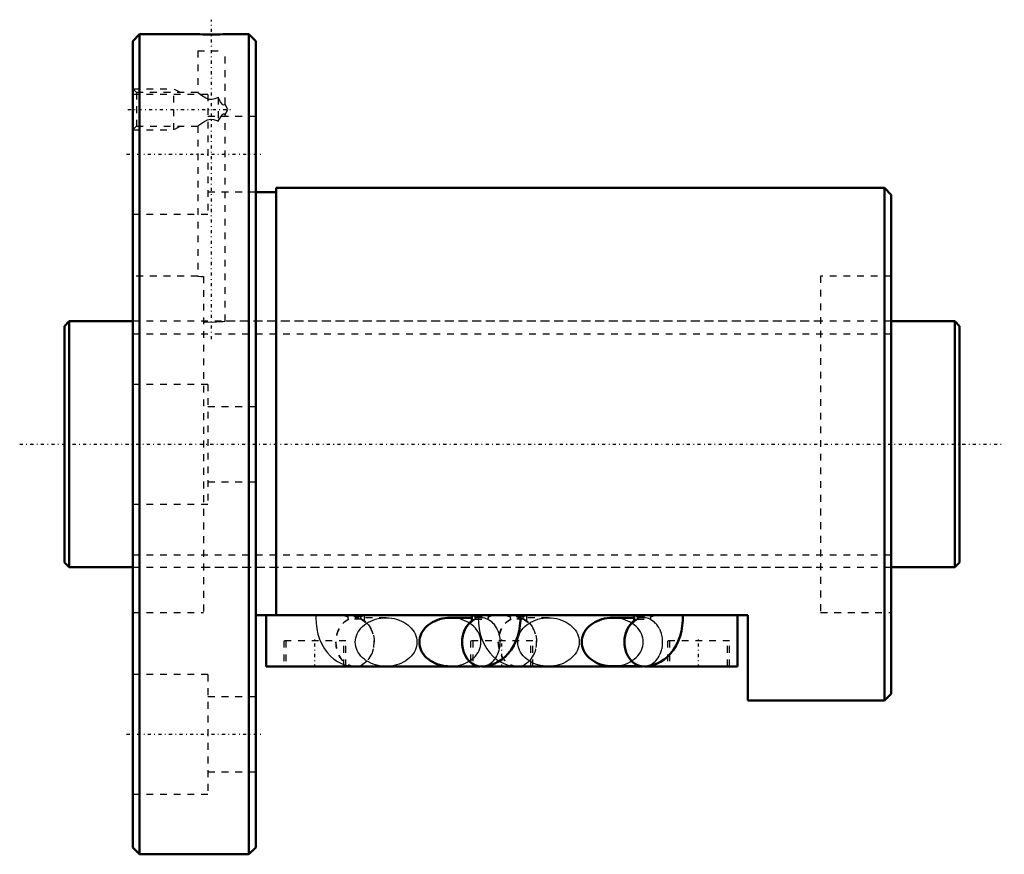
# Model space of a CAD drawing. Header units: millimetres. Extents: x -7 to 138, y -60 to 62.
import ezdxf

# ---------------------------------------------------------------- set-up
doc = ezdxf.new("R2010")
doc.units = ezdxf.units.MM
doc.linetypes.add('Center', pattern=[1.5, 0.45, -0.5, 0.05, -0.5])
doc.linetypes.add('Dashed', pattern=[2, 1, -1])
for name, color, linetype, lineweight in [('2d ConnectionPoints', 7, 'Continuous', 50), ('AM_0', 7, 'Continuous', 50), ('AM_5', 3, 'Continuous', 25), ('AM_7', 7, 'Center', 25), ('AM_9', 6, 'Dashed', 25)]:
    doc.layers.add(name, color=color, linetype=linetype, lineweight=lineweight)

# ---------------------------------------------------------------- blocks, each defined once
blk = doc.blocks.new('1_BIF3610V_5RR_Nut_0_in_BIF3610V_5RRG0_131LC0_000_4')
at = {"layer": 'AM_0'}
for p, q in [((11, 60), (10, 59)), ((19.5, 60), (11, 60)), ((11, 60), (11, -60)), ((27, 60), (23.48, 60)), ((27, 60), (27, -60)), ((28, 59), (27, 60)), ((10, 59), (10, -59)), ((28, 59), (28, -59)), ((120, 37.5), (31, 37.5)), ((31, 37.5), (31, -25)), ((120, 37.5), (120, -37.5)), ((121, 36.5), (120, 37.5)), ((31, 36.9), (28, 36.9)), ((121, 36.5), (121, -36.5)), ((100, -25), (28, -25)), ((29.5, -32.5), (29.5, -25)), ((59.63, -25.4), (56.45, -25.4)), ((83.39, -25.39), (80.21, -25.39)), ((98.5, -32.5), (98.5, -25)), ((100, -37.5), (100, -25)), ((60.79, -32.5), (29.5, -32.5)), ((42.38, -32.51), (42.53, -32.51)), ((84.55, -32.5), (61.15, -32.5)), ((66.14, -32.51), (66.29, -32.51)), ((80.21, -32.49), (84.46, -32.49)), ((98.5, -32.5), (84.91, -32.5)), ((120, -37.5), (121, -36.5)), ((100, -37.5), (120, -37.5)), ((10, -59), (11, -60)), ((27, -60), (28, -59)), ((11, -60), (27, -60))]:
    blk.add_line(p, q, dxfattribs=at)
for points in [[(23.5, 60), (23.45, 60), (23.19, 59.99), (22.73, 59.98), (22.14, 59.97), (21.48, 59.97), (20.82, 59.97), (20.24, 59.98), (19.79, 59.99), (19.54, 60), (19.5, 60)], [(56.45, -25.4), (56.06, -25.41), (55.67, -25.45), (55.28, -25.52), (54.91, -25.61), (54.54, -25.73), (54.2, -25.88), (53.86, -26.04), (53.55, -26.23), (53.26, -26.44), (53, -26.67), (52.76, -26.91), (52.55, -27.18), (52.36, -27.45), (52.21, -27.74), (52.1, -28.03), (52.01, -28.33), (51.96, -28.64), (51.94, -28.95), (51.96, -29.26), (52.01, -29.57), (52.1, -29.87), (52.21, -30.16), (52.36, -30.45), (52.55, -30.73), (52.76, -30.99), (53, -31.23), (53.26, -31.46), (53.55, -31.67), (53.86, -31.86), (54.2, -32.02), (54.54, -32.17), (54.91, -32.29), (55.28, -32.38), (55.67, -32.45), (56.06, -32.49), (56.45, -32.5)], [(59.59, -25), (59.61, -25.1), (59.63, -25.32), (59.63, -25.55), (59.6, -25.77), (59.56, -25.94), (59.53, -26.03), (59.51, -26.06)], [(60.99, -32.51), (61.64, -32.47), (62.27, -32.34), (62.88, -32.14), (63.45, -31.86), (63.99, -31.51), (64.5, -31.09), (64.96, -30.61), (65.38, -30.07), (65.75, -29.46), (66.07, -28.79), (66.33, -28.08), (66.53, -27.33), (66.66, -26.56), (66.72, -25.77), (66.72, -25)], [(80.21, -25.39), (79.82, -25.4), (79.43, -25.44), (79.04, -25.51), (78.67, -25.6), (78.3, -25.72), (77.96, -25.87), (77.62, -26.03), (77.31, -26.22), (77.02, -26.43), (76.76, -26.66), (76.52, -26.9), (76.31, -27.17), (76.12, -27.44), (75.97, -27.73), (75.86, -28.02), (75.77, -28.32), (75.72, -28.63), (75.7, -28.94), (75.72, -29.25), (75.77, -29.56), (75.86, -29.86), (75.97, -30.15), (76.12, -30.44), (76.31, -30.72), (76.52, -30.98), (76.76, -31.22), (77.02, -31.45), (77.31, -31.66), (77.62, -31.85), (77.96, -32.01), (78.3, -32.16), (78.67, -32.28), (79.04, -32.37), (79.43, -32.44), (79.82, -32.48), (80.21, -32.49)], [(83.35, -25), (83.37, -25.1), (83.39, -25.32), (83.39, -25.55), (83.36, -25.77), (83.32, -25.94), (83.29, -26.03), (83.27, -26.06)], [(84.75, -32.51), (85.4, -32.47), (86.03, -32.34), (86.64, -32.14), (87.21, -31.86), (87.75, -31.51), (88.26, -31.09), (88.72, -30.61), (89.14, -30.07), (89.51, -29.46), (89.83, -28.79), (90.09, -28.08), (90.29, -27.33), (90.42, -26.56), (90.48, -25.77), (90.48, -25)]]:
    blk.add_lwpolyline(points, dxfattribs=at)
for centre, major_axis, start_param, end_param in [((60.99, -28.96), (0, 3.55), 0.539302, 3.141406), ((60.99, -28.95), (0, -3.55), 3.691639, 4.713797), ((84.75, -28.96), (0, 3.55), 0.539166, 3.141399), ((84.75, -28.94), (0, -3.55), 3.689615, 4.715206), ((42.53, -28.96), (0, -3.55), 6.208109, 6.358262), ((66.29, -28.96), (0, -3.55), 6.208109, 6.358262)]:
    blk.add_ellipse(centre, major_axis=major_axis, ratio=0.788011, start_param=start_param, end_param=end_param, dxfattribs=at)
at = {"layer": 'AM_5', "linetype": 'Dashed'}
for p, q in [((10, 52), (16, 52)), ((16, 46), (16, 52)), ((17, 51.46), (16, 52)), ((17, 46.54), (16, 46)), ((10, 46), (16, 46))]:
    blk.add_line(p, q, dxfattribs=at)
at = {"layer": 'AM_7'}
for p, q in [((21.5, 15.38), (21.5, 62.12)), ((9.3, 49), (24.62, 49)), ((9.1, 42.44), (28.9, 42.44)), ((36.64, -32.69), (36.64, -28.56)), ((64, -32.69), (64, -28.56)), ((92.8, -32.69), (92.8, -28.56)), ((9.1, -42.44), (28.9, -42.44))]:
    blk.add_line(p, q, dxfattribs=at)
at = {"layer": 'AM_9'}
for p, q in [((19.5, 60), (19.5, 59.89)), ((23.5, 59.89), (19.5, 59.89)), ((23.5, 59.89), (23.5, 60)), ((19.5, 57.59), (23.5, 57.59)), ((19.5, 57.59), (19.5, 51.44)), ((23.5, 49.72), (23.5, 57.59)), ((10.54, 51.46), (10, 52)), ((21, 51.19), (10, 51.19)), ((19.52, 51.46), (10.54, 51.46)), ((10.54, 51.46), (10.54, 46.54)), ((21, 51.19), (21, 33.69)), ((22.5, 50.74), (22.5, 47.26)), ((23.92, 49), (23.5, 49.73)), ((23.5, 48.27), (23.92, 49)), ((28, 47.94), (21, 47.94)), ((23.5, 18), (23.5, 48.28)), ((10, 46), (10.54, 46.54)), ((10.54, 46.54), (19.52, 46.54)), ((19.5, 46.56), (19.5, 24.6)), ((21, 36.94), (28, 36.94)), ((10, 33.69), (21, 33.69)), ((19.52, 24.6), (10, 24.6)), ((20.35, 24.55), (20.35, -24.6)), ((110.65, 24.6), (110.65, -24.6)), ((121, 24.6), (110.65, 24.6)), ((110.65, 18), (23.47, 18)), ((21, 8.75), (10, 8.75)), ((21, 8.75), (21, -8.75)), ((28, 5.5), (21, 5.5)), ((21, -5.5), (28, -5.5)), ((10, -8.75), (21, -8.75)), ((20.35, -18), (110.65, -18)), ((10, -24.6), (20.35, -24.6)), ((43.37, -25.26), (41.52, -25.26)), ((43.45, -25.61), (41.6, -25.61)), ((47.07, -25.4), (42.53, -25.4)), ((43.45, -25.62), (43.54, -25.66)), ((60.99, -25.4), (59.63, -25.4)), ((60.07, -25.61), (61.92, -25.61)), ((60.15, -25.26), (62, -25.26)), ((60.56, -25), (60.55, -25.4)), ((67.13, -25.26), (65.28, -25.26)), ((67.21, -25.61), (65.36, -25.61)), ((70.83, -25.39), (66.29, -25.39)), ((67.21, -25.62), (67.3, -25.66)), ((84.75, -25.39), (83.39, -25.39)), ((83.83, -25.61), (85.68, -25.61)), ((83.91, -25.26), (85.76, -25.26)), ((110.65, -24.6), (121, -24.6)), ((41.19, -28.75), (32.09, -28.75)), ((32.09, -28.75), (32.09, -32.5)), ((32.39, -28.75), (32.39, -32.5)), ((40.89, -32.5), (40.89, -28.75)), ((41.19, -32.5), (41.19, -28.75)), ((68.55, -28.75), (59.45, -28.75)), ((59.45, -28.75), (59.45, -32.5)), ((59.75, -28.75), (59.75, -32.5)), ((68.25, -32.5), (68.25, -28.75)), ((68.55, -32.5), (68.55, -28.75)), ((97.35, -28.75), (88.25, -28.75)), ((88.25, -28.75), (88.25, -32.5)), ((88.55, -28.75), (88.55, -32.5)), ((97.05, -32.5), (97.05, -28.75)), ((97.35, -32.5), (97.35, -28.75)), ((61.15, -32.5), (60.79, -32.5)), ((66.29, -32.49), (70.83, -32.49)), ((84.46, -32.49), (84.75, -32.49)), ((84.91, -32.5), (84.55, -32.5)), ((21, -33.69), (10, -33.69)), ((21, -33.69), (21, -51.19)), ((28, -36.94), (21, -36.94)), ((21, -47.94), (28, -47.94)), ((10, -51.19), (21, -51.19))]:
    blk.add_line(p, q, dxfattribs=at)
for points in [[(22.5, 50.74), (22.03, 50.53), (21.61, 50.43), (21.17, 50.47), (20.68, 50.65), (20.08, 51.01), (19.66, 51.33), (19.52, 51.45), (19.5, 51.46)], [(23.5, 49.73), (23.5, 49.73), (23.41, 49.65), (23.3, 49.63), (23.19, 49.67), (23.08, 49.78), (22.86, 50.11), (22.5, 50.74)], [(19.5, 46.54), (19.52, 46.56), (19.67, 46.67), (19.94, 46.88), (20.39, 47.19), (20.95, 47.47), (21.37, 47.56), (21.8, 47.54), (22.28, 47.37), (22.5, 47.26)], [(22.5, 47.26), (22.87, 47.91), (23.05, 48.18), (23.18, 48.32), (23.29, 48.37), (23.41, 48.35), (23.5, 48.27)], [(19.5, 24.6), (19.5, 24.6), (19.65, 24.59), (20.01, 24.56), (20.35, 24.55)], [(20.35, 17.93), (20.95, 17.9), (21.62, 17.89), (22.27, 17.91), (22.84, 17.94), (23.25, 17.97), (23.47, 18), (23.5, 18)], [(36.8, -25), (36.79, -25.4), (36.82, -26.2), (36.93, -26.99), (37.1, -27.77), (37.34, -28.53), (37.67, -29.26), (38.06, -29.95), (38.48, -30.51), (38.94, -31.01), (39.44, -31.44), (39.97, -31.8), (40.53, -32.09), (40.88, -32.23)], [(47.07, -32.5), (46.68, -32.49), (46.29, -32.45), (45.91, -32.38), (45.53, -32.29), (45.17, -32.17), (44.82, -32.02), (44.49, -31.86), (44.18, -31.67), (43.89, -31.46), (43.62, -31.23), (43.38, -30.99), (43.17, -30.73), (42.99, -30.45), (42.84, -30.16), (42.72, -29.87), (42.64, -29.57), (42.58, -29.26), (42.57, -28.95), (42.58, -28.64), (42.64, -28.33), (42.72, -28.03), (42.84, -27.74), (42.99, -27.45), (43.17, -27.18), (43.38, -26.91), (43.62, -26.67), (43.89, -26.44), (44.18, -26.23), (44.49, -26.04), (44.82, -25.88), (45.17, -25.73), (45.53, -25.61), (45.91, -25.52), (46.29, -25.45), (46.68, -25.41), (47.07, -25.4)], [(43.58, -25.69), (43.78, -25.83), (43.78, -25.83)], [(43.78, -25.83), (43.93, -25.96), (43.99, -26.05), (44.01, -26.06)], [(43.98, -25.99), (43.95, -25.89), (43.91, -25.72), (43.89, -25.5), (43.89, -25.27), (43.92, -25.05), (43.93, -25)], [(47.07, -25.4), (47.46, -25.41), (47.85, -25.45), (48.24, -25.52), (48.61, -25.61), (48.98, -25.73), (49.32, -25.88), (49.66, -26.04), (49.97, -26.23), (50.26, -26.44), (50.52, -26.67), (50.76, -26.91), (50.97, -27.18), (51.16, -27.45), (51.31, -27.74), (51.42, -28.03), (51.51, -28.33), (51.56, -28.64), (51.58, -28.95), (51.56, -29.26), (51.51, -29.57), (51.42, -29.87), (51.31, -30.16), (51.16, -30.45), (50.97, -30.73), (50.76, -30.99), (50.52, -31.23), (50.26, -31.46), (49.97, -31.67), (49.66, -31.86), (49.32, -32.02), (48.98, -32.17), (48.61, -32.29), (48.24, -32.38), (47.85, -32.45), (47.46, -32.49), (47.07, -32.5)], [(56.45, -32.5), (56.84, -32.49), (57.23, -32.45), (57.61, -32.38), (57.99, -32.29), (58.35, -32.17), (58.7, -32.02), (59.03, -31.86), (59.34, -31.67), (59.63, -31.46), (59.9, -31.23), (60.14, -30.99), (60.35, -30.73), (60.53, -30.45), (60.68, -30.16), (60.8, -29.87), (60.88, -29.57), (60.94, -29.26), (60.95, -28.95), (60.94, -28.64), (60.88, -28.33), (60.8, -28.03), (60.68, -27.74), (60.53, -27.45), (60.35, -27.18), (60.14, -26.91), (59.9, -26.67), (59.63, -26.44), (59.34, -26.23), (59.03, -26.04), (58.7, -25.88), (58.35, -25.73), (57.99, -25.61), (57.61, -25.52), (57.23, -25.45), (56.84, -25.41), (56.45, -25.4)], [(59.51, -26.06), (59.51, -26.06), (59.55, -26.02), (59.66, -25.9), (59.86, -25.74), (60.1, -25.6)], [(60.55, -25.4), (60.55, -25.4), (60.58, -26.2), (60.69, -26.99), (60.86, -27.77), (61.1, -28.53), (61.43, -29.26), (61.82, -29.95), (62.24, -30.51), (62.7, -31.01), (63.2, -31.44), (63.63, -31.74)], [(70.83, -32.49), (70.44, -32.48), (70.05, -32.44), (69.67, -32.37), (69.29, -32.28), (68.93, -32.16), (68.58, -32.01), (68.25, -31.85), (67.94, -31.66), (67.65, -31.45), (67.38, -31.22), (67.14, -30.98), (66.93, -30.72), (66.75, -30.44), (66.6, -30.15), (66.48, -29.86), (66.4, -29.56), (66.34, -29.25), (66.33, -28.94), (66.34, -28.63), (66.4, -28.32), (66.48, -28.02), (66.6, -27.73), (66.75, -27.44), (66.93, -27.17), (67.14, -26.9), (67.38, -26.66), (67.65, -26.43), (67.94, -26.22), (68.25, -26.03), (68.58, -25.87), (68.93, -25.72), (69.29, -25.6), (69.67, -25.51), (70.05, -25.44), (70.44, -25.4), (70.83, -25.39)], [(67.34, -25.69), (67.54, -25.83), (67.69, -25.96), (67.75, -26.05), (67.77, -26.06)], [(67.65, -25.39), (67.65, -25.27), (67.68, -25.05), (67.69, -25)], [(67.74, -25.99), (67.71, -25.89), (67.67, -25.72), (67.65, -25.5), (67.65, -25.39)], [(70.83, -25.39), (71.22, -25.4), (71.61, -25.44), (72, -25.51), (72.37, -25.6), (72.74, -25.72), (73.08, -25.87), (73.42, -26.03), (73.73, -26.22), (74.02, -26.43), (74.28, -26.66), (74.52, -26.9), (74.73, -27.17), (74.92, -27.44), (75.07, -27.73), (75.18, -28.02), (75.27, -28.32), (75.32, -28.63), (75.34, -28.94)], [(84.71, -28.94), (84.7, -28.63), (84.64, -28.32), (84.56, -28.02), (84.44, -27.73), (84.29, -27.44), (84.11, -27.17), (83.9, -26.9), (83.66, -26.66), (83.39, -26.43), (83.1, -26.22), (82.79, -26.03), (82.46, -25.87), (82.11, -25.72), (81.75, -25.6), (81.37, -25.51), (80.99, -25.44), (80.6, -25.4), (80.21, -25.39)], [(83.27, -26.06), (83.27, -26.06), (83.31, -26.02), (83.42, -25.9), (83.62, -25.74), (83.86, -25.6)], [(44.01, -26.06), (44, -26.06), (43.98, -26.01), (43.98, -25.99)], [(67.77, -26.06), (67.76, -26.06), (67.74, -26.01), (67.74, -25.99)], [(75.34, -28.94), (75.32, -29.25), (75.27, -29.56), (75.18, -29.86), (75.07, -30.15), (74.92, -30.44), (74.73, -30.72), (74.52, -30.98), (74.28, -31.22), (74.02, -31.45), (73.73, -31.66), (73.42, -31.85), (73.08, -32.01), (72.74, -32.16), (72.37, -32.28), (72, -32.37), (71.61, -32.44), (71.22, -32.48), (70.83, -32.49)], [(80.21, -32.49), (80.6, -32.48), (80.99, -32.44), (81.37, -32.37), (81.75, -32.28), (82.11, -32.16), (82.46, -32.01), (82.79, -31.85), (83.1, -31.66), (83.39, -31.45), (83.66, -31.22), (83.9, -30.98), (84.11, -30.72), (84.29, -30.44), (84.44, -30.15), (84.56, -29.86), (84.64, -29.56), (84.7, -29.25), (84.71, -28.94)], [(40.88, -32.23), (41.18, -32.32), (41.85, -32.46), (42.38, -32.51)], [(63.63, -31.74), (63.73, -31.8), (64.29, -32.09), (64.94, -32.32), (65.61, -32.46), (66.14, -32.51)]]:
    blk.add_lwpolyline(points, dxfattribs=at)
for centre, major_axis, ratio, start_param, end_param in [((42.53, -28.96), (0, -3.55), 0.788011, 3.478861, 6.208109), ((41.12, -22.69), (-2.86, 2.1), 0.603651, 1.896882, 2.115876), ((41.6, -25.41), (0, 0.2), 0.615661, 0.698132, 3.141593), ((42.53, -28.96), (0, -3.55), 0.788011, 0.075076, 2.804324), ((43.45, -25.41), (0, 0.2), 0.615661, 0.698132, 3.141593), ((41.12, -22.69), (-2.86, 2.1), 0.603651, 2.790413, 3.009407), ((60.99, -28.95), (0, -3.55), 0.788011, 4.713797, 9.974824), ((60.99, -28.96), (0, 3.55), 0.788011, 0.430568, 0.539302), ((62.4, -22.69), (-2.86, -2.1), 0.603651, 0.132186, 0.351179), ((60.99, -28.96), (0, 3.55), 0.788011, 0.337269, 0.405004), ((60.07, -25.41), (0, -0.2), 0.615661, 0, 2.443461), ((60.99, -28.96), (0, 3.55), 0.788011, 3.141406, 5.945917), ((61.92, -25.41), (0, -0.2), 0.615661, 6.283185, 8.726646), ((62.4, -22.69), (-2.86, -2.1), 0.603651, 1.025717, 1.24471), ((66.29, -28.96), (0, -3.55), 0.788011, 3.478861, 6.208109), ((64.88, -22.69), (-2.86, 2.1), 0.603651, 1.896882, 2.115876), ((65.36, -25.41), (0, 0.2), 0.615661, 0.698132, 3.141593), ((66.29, -28.96), (0, -3.55), 0.788011, 0.075076, 2.804324), ((67.21, -25.41), (0, 0.2), 0.615661, 0.698132, 3.141593), ((64.88, -22.69), (-2.86, 2.1), 0.603651, 2.790413, 3.009407), ((84.75, -28.94), (0, -3.55), 0.788011, 4.715206, 9.9728), ((84.75, -28.96), (0, 3.55), 0.788011, 0.429889, 0.539166), ((86.16, -22.69), (-2.86, -2.1), 0.603651, 0.132186, 0.351179), ((84.75, -28.96), (0, 3.55), 0.788011, 0.337269, 0.405741), ((83.83, -25.41), (0, -0.2), 0.615661, 0, 2.443461), ((84.75, -28.96), (0, 3.55), 0.788011, 3.141399, 5.945917), ((85.68, -25.41), (0, -0.2), 0.615661, 0, 2.443461), ((86.16, -22.69), (-2.86, -2.1), 0.603651, 1.025717, 1.24471)]:
    blk.add_ellipse(centre, major_axis=major_axis, ratio=ratio, start_param=start_param, end_param=end_param, dxfattribs=at)
for centre in [(42.53, -28.95), (66.29, -28.94)]:
    blk.add_ellipse(centre, major_axis=(0, -3.55), ratio=0.788011, dxfattribs=at)
blk = doc.blocks.new('2_BIF3610V_5RR000_Shaft_0_in_BIF3610V_5RRG0_131LC0_000_4')
at = {"layer": 'AM_0'}
for p, q in [((0.7, 18), (0, 17.3)), ((0, 17.3), (0, -17.3)), ((0.7, 18), (0.7, -18)), ((10, 18), (0.7, 18)), ((130.3, 18), (121, 18)), ((131, 17.3), (130.3, 18)), ((130.3, 18), (130.3, -18)), ((131, 17.3), (131, -17.3)), ((0, -17.3), (0.7, -18)), ((0.7, -18), (10, -18)), ((121, -18), (130.3, -18)), ((130.3, -18), (131, -17.3))]:
    blk.add_line(p, q, dxfattribs=at)
at = {"layer": 'AM_5', "linetype": 'Dashed'}
for p, q in [((10, 16.1595), (121, 16.1595)), ((10, -16.1595), (121, -16.1595))]:
    blk.add_line(p, q, dxfattribs=at)
at = {"layer": 'AM_7'}
blk.add_line((-6.55, 0), (137.55, 0), dxfattribs=at)
at = {"layer": 'AM_9'}
for p, q in [((121, 18), (10, 18)), ((10, -18), (121, -18))]:
    blk.add_line(p, q, dxfattribs=at)

msp = doc.modelspace()

# ---------------------------------------------------------------- linework, layer by layer
at = {"layer": '2d ConnectionPoints'}
for p in [(0, 0), (10, 0)]:
    msp.add_point(p, dxfattribs=at)

# ---------------------------------------------------------------- block references
for name in ['1_BIF3610V_5RR_Nut_0_in_BIF3610V_5RRG0_131LC0_000_4', '2_BIF3610V_5RR000_Shaft_0_in_BIF3610V_5RRG0_131LC0_000_4']:
    msp.add_blockref(name, (0, 0))

doc.saveas('drawing.dxf')
